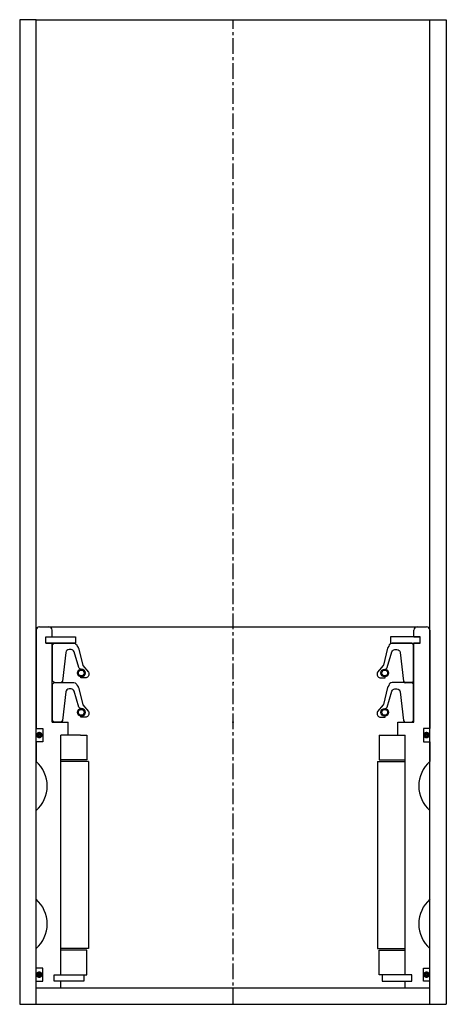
# Model space of a CAD drawing. Extents: x -67 to 63, y -5 to 295.
import ezdxf

# ---------------------------------------------------------------- set-up
doc = ezdxf.new("R2010")
doc.units = 0
doc.header["$LTSCALE"] = 0.15
doc.linetypes.add('CENTER', pattern=[50.8, 31.75, -6.35, 6.35, -6.35])
doc.layers.get('0').update_dxf_attribs({"linetype": 'CONTINUOUS'})
doc.layers.add('CENTER', color=9, linetype='CENTER')

msp = doc.modelspace()

# ---------------------------------------------------------------- linework, layer by layer
for p, q in [((-61.97, 295.08), (-66.97, 295.08)), ((-66.97, 295.08), (-66.97, -4.92)), ((-61.97, -4.92), (-61.97, 295.08)), ((-61.97, 295.08), (63.03, 295.08)), ((58.03, -4.92), (58.03, 295.08)), ((58.03, 295.08), (63.03, 295.08)), ((63.03, 295.08), (63.03, -4.92)), ((-61.97, 109.08), (-61.97, 79.08)), ((-60.97, 110.08), (57.03, 110.08)), ((-57.07, 107.08), (-57.07, 109.08)), ((53.13, 107.08), (53.13, 109.08)), ((58.03, 109.08), (58.03, 79.08)), ((-58.97, 105.08), (-58.97, 107.08)), ((-58.97, 107.08), (-57.07, 107.08)), ((-58.97, 105.08), (-58.97, 107.08)), ((-58.97, 107.08), (-57.07, 107.08)), ((-58.97, 105.08), (-58.97, 107.08)), ((-58.97, 107.08), (-56.97, 107.08)), ((-58.97, 105.08), (-58.97, 107.08)), ((-58.97, 107.08), (-56.97, 107.08)), ((-58.97, 105.08), (-57.07, 105.08)), ((-58.97, 105.08), (-57.07, 105.08)), ((-56.97, 105.08), (-58.97, 105.08)), ((-56.97, 105.08), (-58.97, 105.08)), ((-57.07, 81.08), (-57.07, 105.08)), ((-56.97, 107.08), (-49.97, 107.08)), ((-49.97, 105.08), (-56.97, 105.08)), ((-49.97, 107.08), (-49.97, 105.08)), ((53.03, 107.08), (46.03, 107.08)), ((46.03, 107.08), (46.03, 105.08)), ((46.03, 105.08), (53.03, 105.08)), ((55.03, 107.08), (53.03, 107.08)), ((55.03, 107.08), (53.03, 107.08)), ((53.03, 105.08), (55.03, 105.08)), ((53.03, 105.08), (55.03, 105.08)), ((53.13, 107.08), (55.03, 107.08)), ((53.13, 107.08), (55.03, 107.08)), ((55.03, 107.08), (53.13, 107.08)), ((53.13, 81.08), (53.13, 105.08)), ((53.13, 105.08), (55.03, 105.08)), ((53.13, 105.08), (55.03, 105.08)), ((55.03, 105.08), (53.13, 105.08)), ((55.03, 105.08), (55.03, 107.08)), ((55.03, 105.08), (55.03, 107.08)), ((55.03, 105.08), (55.03, 107.08)), ((55.03, 105.08), (55.03, 107.08)), ((55.03, 105.08), (55.03, 107.08)), ((-57.07, 81.08), (-52.22, 81.08)), ((-52.22, 77.08), (-52.22, 81.08)), ((48.28, 77.08), (48.28, 81.08)), ((48.28, 81.08), (53.13, 81.08)), ((-61.97, 79.08), (-59.97, 79.08)), ((-59.97, 79.08), (-59.97, 75.08)), ((58.03, 79.08), (56.03, 79.08)), ((56.03, 79.08), (56.03, 75.08)), ((-59.97, 75.08), (-61.97, 75.08)), ((-61.97, 75.08), (-61.97, 69.08)), ((-54.47, 4.08), (-54.47, 77.08)), ((-52.22, 77.08), (-54.47, 77.08)), ((-54.47, 4.08), (-54.47, 77.08)), ((-52.22, 77.08), (-54.47, 77.08)), ((-54.47, 4.08), (-54.47, 77.08)), ((-48.47, 77.08), (-54.47, 77.08)), ((-48.47, 77.08), (-46.47, 77.08)), ((-46.47, 77.08), (-46.47, 69.58)), ((42.53, 77.08), (50.53, 77.08)), ((42.53, 77.08), (42.53, 77.08)), ((42.53, 77.08), (42.53, 69.58)), ((48.28, 77.08), (50.53, 77.08)), ((48.28, 77.08), (50.53, 77.08)), ((50.53, 4.08), (50.53, 77.08)), ((50.53, 4.08), (50.53, 77.08)), ((50.53, 4.08), (50.53, 77.08)), ((56.03, 75.08), (58.03, 75.08)), ((58.03, 75.08), (58.03, 69.08)), ((-46.47, 69.58), (-54.47, 69.58)), ((-45.97, 69.08), (-54.47, 69.08)), ((-45.97, 69.08), (-45.97, 12.08)), ((42.03, 69.08), (42.03, 12.08)), ((42.03, 69.08), (50.53, 69.08)), ((42.53, 69.58), (50.53, 69.58)), ((-61.97, 27.08), (-61.97, 54.08)), ((58.03, 27.08), (58.03, 54.08)), ((-61.97, 6.08), (-61.97, 12.08)), ((-45.97, 12.08), (-54.47, 12.08)), ((42.03, 12.08), (50.53, 12.08)), ((58.03, 6.08), (58.03, 12.08)), ((-46.47, 11.58), (-54.47, 11.58)), ((-46.47, 4.08), (-46.47, 11.58)), ((42.53, 4.08), (42.53, 11.58)), ((42.53, 11.58), (50.53, 11.58)), ((-59.97, 6.08), (-61.97, 6.08)), ((-59.97, 2.08), (-59.97, 6.08)), ((56.03, 2.08), (56.03, 6.08)), ((56.03, 6.08), (58.03, 6.08)), ((-56.47, 2.08), (-56.47, 4.08)), ((-56.47, 4.08), (-54.47, 4.08)), ((-56.47, 2.08), (-56.47, 4.08)), ((-56.47, 4.08), (-54.47, 4.08)), ((-56.47, 2.08), (-56.47, 4.08)), ((-56.47, 4.08), (-54.47, 4.08)), ((-54.47, 4.08), (-47.47, 4.08)), ((-47.47, 4.08), (-47.47, 2.08)), ((-47.47, 4.08), (-46.47, 4.08)), ((50.53, 4.08), (42.53, 4.08)), ((42.53, 4.08), (42.53, 4.08)), ((43.53, 4.08), (43.53, 2.08)), ((52.53, 4.08), (50.53, 4.08)), ((52.53, 4.08), (50.53, 4.08)), ((52.53, 4.08), (50.53, 4.08)), ((52.53, 2.08), (52.53, 4.08)), ((52.53, 2.08), (52.53, 4.08)), ((52.53, 2.08), (52.53, 4.08)), ((-61.97, 0.08), (-61.97, 2.08)), ((-61.97, 2.08), (-59.97, 2.08)), ((-61.97, 0.08), (58.03, 0.08)), ((-54.47, 2.08), (-56.47, 2.08)), ((-54.47, 2.08), (-56.47, 2.08)), ((-54.47, 2.08), (-56.47, 2.08)), ((-54.47, 0.08), (-54.47, 2.08)), ((-47.47, 2.08), (-54.47, 2.08)), ((43.53, 2.08), (50.53, 2.08)), ((50.53, 0.08), (50.53, 2.08)), ((50.53, 2.08), (52.53, 2.08)), ((50.53, 2.08), (52.53, 2.08)), ((50.53, 2.08), (52.53, 2.08)), ((58.03, 2.08), (56.03, 2.08)), ((58.03, 0.08), (58.03, 2.08)), ((-66.97, -4.92), (63.03, -4.92))]:
    msp.add_line(p, q)
for points in [[(-56.97, 93.58), (-56.97, 104.58), (-56.47, 105.08), (-50.46, 105.08, -0.36857), (-49.48, 104.24), (-49.15, 103.82, 0.118812), (-49.06, 103.6), (-47.78, 98.42, -0.045671), (-47.73, 98.34), (-46.01, 96.25, -0.429276), (-46.47, 94.65, -0.114819), (-46.89, 94.55), (-48.21, 94.55, -1), (-48.21, 94.86, 1), (-48.21, 97.21, -0.279673), (-48.95, 97.65), (-50.38, 102.48, 0.323214), (-51.33, 103.16), (-51.93, 103.16, 0.376695), (-52.92, 102.29), (-53.93, 93.51, -0.377251), (-54.43, 93.07), (-56.47, 93.08)], [(53.03, 93.58), (53.03, 104.58), (52.53, 105.08), (46.52, 105.08, 0.36857), (45.53, 104.24), (45.2, 103.82, -0.118812), (45.11, 103.6), (43.84, 98.42, 0.045671), (43.79, 98.34), (42.06, 96.25, 0.429276), (42.53, 94.65, 0.114819), (42.95, 94.55), (44.27, 94.55, 1), (44.27, 94.86, -1), (44.27, 97.21, 0.279673), (45.01, 97.65), (46.44, 102.48, -0.323214), (47.39, 103.16), (47.98, 103.16, -0.376695), (48.97, 102.29), (49.99, 93.51, 0.377251), (50.49, 93.07), (52.53, 93.08)], [(-56.97, 81.58), (-56.97, 92.58), (-56.47, 93.08), (-50.46, 93.08, -0.36857), (-49.48, 92.23), (-49.15, 91.82, 0.118812), (-49.06, 91.6), (-47.78, 86.42, -0.045671), (-47.73, 86.34), (-46.01, 84.25, -0.429276), (-46.47, 82.65, -0.114819), (-46.89, 82.54), (-48.21, 82.54, -1), (-48.21, 82.86, 1), (-48.21, 85.21, -0.279673), (-48.95, 85.65), (-50.38, 90.47, 0.323214), (-51.33, 91.16), (-51.93, 91.16, 0.376695), (-52.92, 90.29), (-53.93, 81.51, -0.377251), (-54.43, 81.07), (-56.47, 81.08)], [(53.03, 81.58), (53.03, 92.58), (52.53, 93.08), (46.52, 93.08, 0.36857), (45.53, 92.23), (45.2, 91.82, -0.118812), (45.11, 91.6), (43.84, 86.42, 0.045671), (43.79, 86.34), (42.06, 84.25, 0.429276), (42.53, 82.65, 0.114819), (42.95, 82.54), (44.27, 82.54, 1), (44.27, 82.86, -1), (44.27, 85.21, 0.279673), (45.01, 85.65), (46.44, 90.47, -0.323214), (47.39, 91.16), (47.98, 91.16, -0.376695), (48.97, 90.29), (49.99, 81.51, 0.377251), (50.49, 81.07), (52.53, 81.08)]]:
    msp.add_lwpolyline(points, format="xyb", close=True)
at = {"const_width": 0.95}
for points in [[(-60.48, 77.11, -1), (-61.53, 77.11, -1)], [(57.52, 77.11, -1), (56.47, 77.11, -1)], [(-60.48, 4.11, -1), (-61.53, 4.11, -1)], [(57.52, 4.11, -1), (56.47, 4.11, -1)]]:
    msp.add_lwpolyline(points, format="xyb", close=True, dxfattribs=at)
for centre, radius in [((-48.21, 96.03), 1.17), ((-48.21, 96.03), 0.881), ((44.27, 96.03), 1.17), ((44.27, 96.03), 0.881), ((-48.21, 84.03), 1.17), ((-48.21, 84.03), 0.881), ((44.27, 84.03), 1.17), ((44.27, 84.03), 0.881)]:
    msp.add_circle(centre, radius)
for centre, radius, start, end in [((-60.97, 109.08), 1, 90, 180), ((-58.07, 109.08), 1, 0, 90), ((54.13, 109.08), 1, 90, 180), ((57.03, 109.08), 1, 0, 90), ((-68.59, 61.58), 10, 311.4096, 48.5904), ((64.64, 61.58), 10, 131.4096, 228.5904), ((-68.59, 19.58), 10, 311.4096, 48.5904), ((64.64, 19.58), 10, 131.4096, 228.5904)]:
    msp.add_arc(centre, radius, start, end)
for p in [(-1.97, 93.08), (-2.07, 81.08), (-1.97, 81.08), (-1.97, 81.08), (-1.97, 81.08)]:
    msp.add_point(p)
at = {"layer": 'CENTER'}
msp.add_line((-1.97, -4.92), (-1.97, 295.08), dxfattribs=at)

doc.saveas('drawing.dxf')
